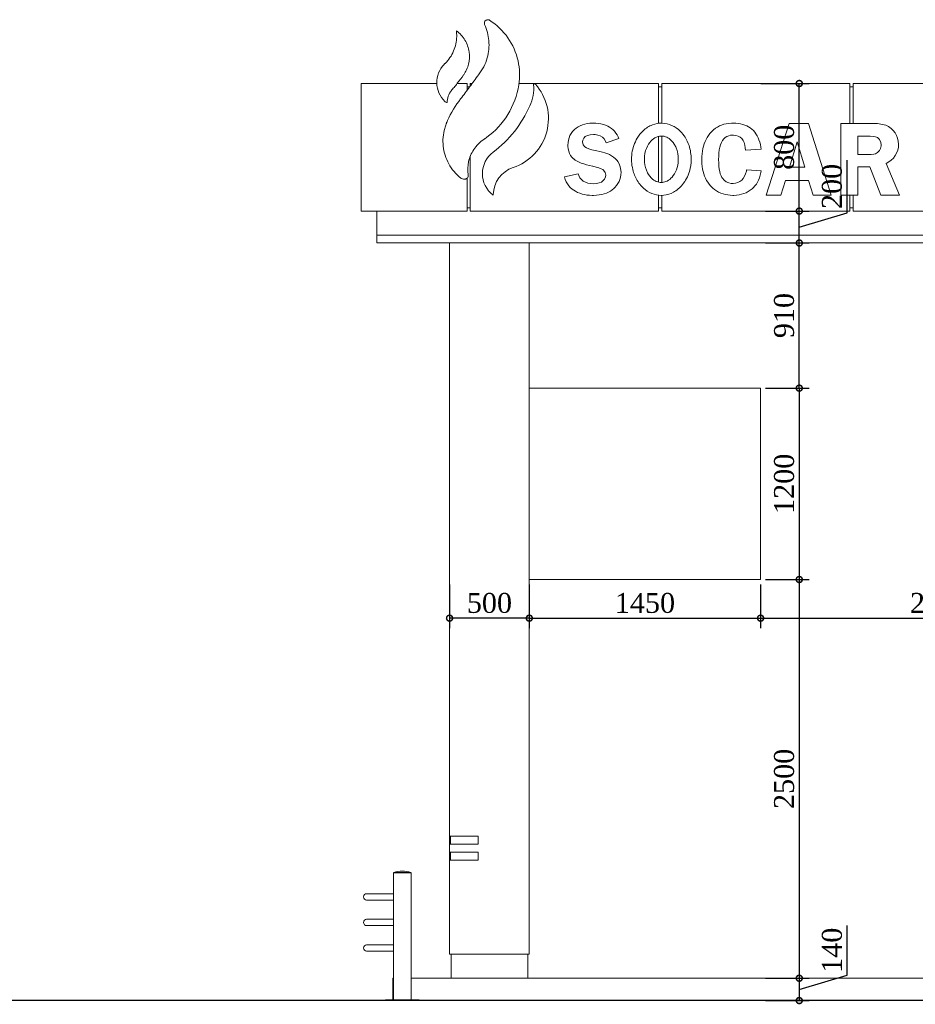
# Model space of a CAD drawing. Header units: millimetres. Extents: x -380439 to -318166, y -60353 to -34389.
# Tile 10 of 19: x -329305 to -323690, y -58609 to -52436. Entities that reach past the tile are written whole.
import ezdxf

# ---------------------------------------------------------------- set-up
doc = ezdxf.new("R2010")
doc.units = ezdxf.units.MM
doc.styles.get("Standard").update_dxf_attribs({"font": 'times.ttf'})
doc.dimstyles.new('ISO-25', dxfattribs={"dimscale": 100, "dimtxt": 2.5, "dimasz": 2.5, "dimexe": 1.25, "dimexo": 0.625, "dimtad": 1, "dimdec": 0, "dimtxsty": 'Standard', "dimcen": 2.5, "dimadec": 0, "dimazin": 0, "dimtfac": 1, "dimtdec": 0, "dimtmove": 0, "dimatfit": 3, "dimfxl": 1, "dimarcsym": 0})

# ---------------------------------------------------------------- blocks, each defined once
blk = doc.blocks.new('A$C770D4792')
at = {"color": 0, "linetype": 'Continuous', "lineweight": 0, "extrusion": (0, 1, 0)}
for p, q in [((23211.7, 5799), (23686.8, 5799)), ((23211.7, 5799), (23211.7, 4999)), ((23814.3, 5799), (23876.7, 5799)), ((23876.7, 5756.7), (23876.7, 5799)), ((23876.7, 5779), (23893.3, 5779)), ((23896.7, 5799), (23908.1, 5799)), ((23896.7, 5799), (23896.7, 5783.6)), ((24201.8, 5799), (25076.7, 5799)), ((25076.7, 5549.2), (25076.7, 5799)), ((25076.7, 5779), (25096.7, 5779)), ((25096.7, 5799), (26276.7, 5799)), ((25096.7, 5799), (25096.7, 5550.3)), ((26276.7, 5549), (26276.7, 5799)), ((26276.7, 5779), (26296.7, 5779)), ((26296.7, 5799), (27201.9, 5799)), ((26296.7, 5799), (26296.7, 5549)), ((24537.8, 5497.1), (24529, 5485)), ((24548.6, 5508.8), (24537.8, 5497.1)), ((24550.4, 5510.5), (24548.6, 5508.8)), ((24561.3, 5519.8), (24550.4, 5510.5)), ((24573, 5527.7), (24561.3, 5519.8)), ((24585.7, 5534.5), (24573, 5527.7)), ((24599.2, 5540.1), (24585.7, 5534.5)), ((24613.8, 5544.4), (24599.2, 5540.1)), ((24629.4, 5547.5), (24613.8, 5544.4)), ((24645.8, 5549.6), (24629.4, 5547.5)), ((24663.4, 5550.3), (24645.8, 5549.6)), ((24665.2, 5550.3), (24663.4, 5550.3)), ((24683.1, 5549.7), (24665.2, 5550.3)), ((24700.1, 5548.2), (24683.1, 5549.7)), ((24716, 5545.7), (24700.1, 5548.2)), ((24731, 5542), (24716, 5545.7)), ((24744.9, 5537.5), (24731, 5542)), ((24757.9, 5531.8), (24744.9, 5537.5)), ((24770.1, 5525.1), (24757.9, 5531.8)), ((24781.3, 5517.5), (24770.1, 5525.1)), ((24791.5, 5508.9), (24781.3, 5517.5)), ((24800.9, 5499.3), (24791.5, 5508.9)), ((24809.2, 5488.6), (24800.9, 5499.3)), ((25411, 5498.7), (25400.8, 5487.4)), ((25422, 5508.9), (25411, 5498.7)), ((25433.6, 5518), (25422, 5508.9)), ((25445.8, 5525.9), (25433.6, 5518)), ((25458.7, 5532.7), (25445.8, 5525.9)), ((25472.3, 5538.4), (25458.7, 5532.7)), ((25486.5, 5543), (25472.3, 5538.4)), ((25501.5, 5546.4), (25486.5, 5543)), ((25517.3, 5548.9), (25501.5, 5546.4)), ((25533.8, 5550.2), (25517.3, 5548.9)), ((25544.1, 5550.3), (25533.8, 5550.2)), ((25560.5, 5549.9), (25544.1, 5550.3)), ((25576, 5548.5), (25560.5, 5549.9)), ((25590.6, 5546.1), (25576, 5548.5)), ((25604.6, 5542.8), (25590.6, 5546.1)), ((25617.6, 5538.6), (25604.6, 5542.8)), ((25630, 5533.5), (25617.6, 5538.6)), ((25641.4, 5527.5), (25630, 5533.5)), ((25652.2, 5520.5), (25641.4, 5527.5)), ((25662.2, 5512.6), (25652.2, 5520.5)), ((25671.3, 5503.9), (25662.2, 5512.6)), ((25679.9, 5494.2), (25671.3, 5503.9)), ((25896, 5549), (25751.7, 5099)), ((26018, 5549), (25896, 5549)), ((26158.7, 5099), (26018, 5549)), ((26417.4, 5549), (26219.6, 5549)), ((26219.6, 5549), (26219.6, 5099)), ((24512, 5444.2), (24509.5, 5429.2)), ((24516.1, 5458.5), (24512, 5444.2)), ((24521.7, 5472.1), (24516.1, 5458.5)), ((24529, 5485), (24521.7, 5472.1)), ((24600.9, 5432.7), (24602.2, 5444.5)), ((24604.4, 5415.4), (24600.9, 5432.7)), ((24602.2, 5444.5), (24607.7, 5457.2)), ((24607.7, 5457.2), (24617.6, 5467.1)), ((24617.6, 5467.1), (24631.4, 5474)), ((24631.4, 5474), (24648.5, 5477.9)), ((24648.5, 5477.9), (24669.2, 5479.2)), ((24669.2, 5479.2), (24680.4, 5478.6)), ((24680.4, 5478.6), (24696.8, 5475.8)), ((24696.8, 5475.8), (24711.7, 5470.3)), ((24711.7, 5470.3), (24724.6, 5462)), ((24724.6, 5462), (24735.4, 5451.2)), ((24735.4, 5451.2), (24744.2, 5437.8)), ((24744.2, 5437.8), (24748.8, 5427.2)), ((24748.8, 5427.2), (24827.8, 5453.6)), ((24816.8, 5476.8), (24809.2, 5488.6)), ((24823.4, 5464.1), (24816.8, 5476.8)), ((24827.8, 5453.6), (24823.4, 5464.1)), ((25076.7, 5180.2), (25076.7, 5467.5)), ((25096.7, 5469.8), (25096.7, 5178.2)), ((25368.6, 5434.6), (25363.2, 5420.6)), ((25374.8, 5448), (25368.6, 5434.6)), ((25382, 5460.7), (25374.8, 5448)), ((25389.9, 5473.1), (25382, 5460.7)), ((25398.7, 5484.8), (25389.9, 5473.1)), ((25400.8, 5487.4), (25398.7, 5484.8)), ((25471.5, 5428.8), (25478.2, 5441)), ((25478.2, 5441), (25486.1, 5451.5)), ((25486.1, 5451.5), (25495.2, 5460.1)), ((25495.2, 5460.1), (25505.4, 5466.9)), ((25505.4, 5466.9), (25516.7, 5471.7)), ((25516.7, 5471.7), (25529, 5474.6)), ((25529, 5474.6), (25542.1, 5475.5)), ((25542.1, 5475.5), (25547.6, 5475.4)), ((25547.6, 5475.4), (25562.4, 5473.4)), ((25562.4, 5473.4), (25576, 5469.1)), ((25576, 5469.1), (25588, 5462.4)), ((25588, 5462.4), (25598.1, 5453.2)), ((25598.1, 5453.2), (25606.4, 5441.7)), ((25606.4, 5441.7), (25612.9, 5428.1)), ((25687.6, 5483.5), (25679.9, 5494.2)), ((25694.6, 5471.9), (25687.6, 5483.5)), ((25700.9, 5459.2), (25694.6, 5471.9)), ((25706.4, 5445.6), (25700.9, 5459.2)), ((25711.3, 5431.1), (25706.4, 5445.6)), ((25897.7, 5274.8), (25945.9, 5432.7)), ((25945.9, 5432.7), (25993, 5274.8)), ((26325.7, 5468.9), (26404.6, 5468.9)), ((26325.7, 5354.2), (26325.7, 5468.9)), ((26404.6, 5468.9), (26426.4, 5467.5)), ((26426.4, 5467.5), (26437.5, 5465.6)), ((26437.5, 5465.6), (26449.8, 5459.4)), ((26449.8, 5459.4), (26461.9, 5447.2)), ((26461.9, 5447.2), (26464.3, 5443.8)), ((26464.3, 5443.8), (26470.8, 5429.4)), ((24509.5, 5429.2), (24508.7, 5413.4)), ((24508.7, 5413.4), (24508.9, 5406.9)), ((24508.9, 5406.9), (24510.4, 5389.9)), ((24510.4, 5389.9), (24513.6, 5374.7)), ((24513.6, 5374.7), (24518.6, 5361)), ((24614.1, 5401.4), (24604.4, 5415.4)), ((24624.5, 5394.6), (24614.1, 5401.4)), ((24639, 5388.6), (24624.5, 5394.6)), ((24657.8, 5383.3), (24639, 5388.6)), ((24670, 5380.6), (24657.8, 5383.3)), ((24690.5, 5376.3), (24670, 5380.6)), ((24708.9, 5372.1), (24690.5, 5376.3)), ((24725.7, 5367.8), (24708.9, 5372.1)), ((25351.9, 5375), (25349.9, 5358.7)), ((25354.9, 5390.9), (25351.9, 5375)), ((25358.6, 5406), (25354.9, 5390.9)), ((25363.2, 5420.6), (25358.6, 5406)), ((25455.6, 5363.1), (25457.9, 5382.2)), ((25457.9, 5382.2), (25461.4, 5399.4)), ((25461.4, 5399.4), (25466, 5414.9)), ((25466, 5414.9), (25471.5, 5428.8)), ((25612.9, 5428.1), (25617.7, 5412.4)), ((25617.7, 5412.4), (25620.6, 5394.6)), ((25620.6, 5394.6), (25621.6, 5380.6)), ((25621.6, 5380.6), (25720.3, 5386.8)), ((25715.3, 5415.5), (25711.3, 5431.1)), ((25718.5, 5398.9), (25715.3, 5415.5)), ((25720.3, 5386.8), (25718.5, 5398.9)), ((26461.3, 5377.9), (26449.5, 5365.7)), ((26461.9, 5378.6), (26461.3, 5377.9)), ((26469.4, 5392.4), (26461.9, 5378.6)), ((26472.8, 5408), (26469.4, 5392.4)), ((26470.8, 5429.4), (26473.1, 5413.5)), ((26473.1, 5413.5), (26472.8, 5408)), ((23896.7, 5343.1), (23896.7, 4999)), ((24518.6, 5361), (24525.2, 5348.5)), ((24525.2, 5348.5), (24533.5, 5337.6)), ((24533.5, 5337.6), (24543.5, 5327.7)), ((24543.5, 5327.7), (24545.4, 5326.1)), ((24545.4, 5326.1), (24555, 5319.1)), ((24555, 5319.1), (24566.1, 5312.5)), ((24566.1, 5312.5), (24578.6, 5306.3)), ((24740.6, 5363.4), (24725.7, 5367.8)), ((24753.7, 5359.2), (24740.6, 5363.4)), ((24765.1, 5354.9), (24753.7, 5359.2)), ((24769.3, 5353), (24765.1, 5354.9)), ((24782.6, 5346.1), (24769.3, 5353)), ((24794.8, 5337.5), (24782.6, 5346.1)), ((24806.2, 5327.3), (24794.8, 5337.5)), ((24816.6, 5315.3), (24806.2, 5327.3)), ((24821, 5309.2), (24816.6, 5315.3)), ((25348.6, 5341.8), (25348.2, 5324.2)), ((25348.2, 5324.2), (25348.3, 5314)), ((25348.3, 5314), (25349.2, 5296.2)), ((25349.9, 5358.7), (25348.6, 5341.8)), ((25453.8, 5323.2), (25454.2, 5342.5)), ((25454.2, 5301.1), (25453.8, 5323.2)), ((25454.2, 5342.5), (25455.6, 5363.1)), ((26390.3, 5354.2), (26325.7, 5354.2)), ((26410.3, 5354.7), (26390.3, 5354.2)), ((26426.1, 5356.4), (26410.3, 5354.7)), ((26436.5, 5358.8), (26426.1, 5356.4)), ((26449.5, 5365.7), (26436.5, 5358.8)), ((24578.6, 5306.3), (24592.5, 5300.3)), ((24592.5, 5300.3), (24608, 5294.8)), ((24608, 5294.8), (24624.9, 5289.6)), ((24624.9, 5289.6), (24643.3, 5284.7)), ((24643.3, 5284.7), (24663.3, 5280.3)), ((24663.3, 5280.3), (24665, 5279.8)), ((24665, 5279.8), (24685.7, 5275)), ((24685.7, 5275), (24703, 5270.1)), ((24703, 5270.1), (24716.9, 5264.7)), ((24716.9, 5264.7), (24727.4, 5259.1)), ((24727.4, 5259.1), (24732.5, 5255)), ((24732.5, 5255), (24742.7, 5241.3)), ((24829.1, 5295.9), (24821, 5309.2)), ((24835.2, 5282.1), (24829.1, 5295.9)), ((24839.2, 5267.8), (24835.2, 5282.1)), ((24841.4, 5252.5), (24839.2, 5267.8)), ((24841.9, 5242.1), (24841.4, 5252.5)), ((25349.2, 5296.2), (25350.8, 5279)), ((25350.8, 5279), (25353.3, 5262.7)), ((25353.3, 5262.7), (25356.7, 5247)), ((25455.5, 5281), (25454.2, 5301.1)), ((25457.5, 5262.7), (25455.5, 5281)), ((25460.6, 5246.4), (25457.5, 5262.7)), ((25627.8, 5250.3), (25622.8, 5232.6)), ((25629.1, 5257.2), (25627.8, 5250.3)), ((25720.2, 5251.6), (25629.1, 5257.2)), ((25718.4, 5240.2), (25720.2, 5251.6)), ((25993, 5274.8), (25897.7, 5274.8)), ((26325.7, 5277.3), (26401.3, 5277.3)), ((26325.7, 5099), (26325.7, 5277.3)), ((26401.3, 5277.3), (26470.4, 5099)), ((26586.7, 5099), (26503.8, 5298.1)), ((23876.7, 4999), (23876.7, 5206)), ((24573.5, 5232.5), (24486.7, 5212.8)), ((24486.7, 5212.8), (24491.6, 5197.8)), ((24491.6, 5197.8), (24497.8, 5183.4)), ((24577.1, 5222.1), (24573.5, 5232.5)), ((24584.4, 5208.5), (24577.1, 5222.1)), ((24593.7, 5196.8), (24584.4, 5208.5)), ((24605.1, 5187.3), (24593.7, 5196.8)), ((24618.2, 5179.9), (24605.1, 5187.3)), ((24726.3, 5186), (24719.2, 5181.2)), ((24738.8, 5199.3), (24726.3, 5186)), ((24745.2, 5214.8), (24738.8, 5199.3)), ((24742.7, 5241.3), (24746.1, 5223.9)), ((24746.1, 5223.9), (24745.2, 5214.8)), ((24829.1, 5184.2), (24834.7, 5197.8)), ((24834.7, 5197.8), (24838.7, 5212)), ((24838.7, 5212), (24841.1, 5226.8)), ((24841.1, 5226.8), (24841.9, 5242.1)), ((25356.7, 5247), (25360.8, 5232.2)), ((25360.8, 5232.2), (25365.8, 5217.9)), ((25365.8, 5217.9), (25371.5, 5204.5)), ((25371.5, 5204.5), (25378.1, 5191.6)), ((25378.1, 5191.6), (25385.4, 5179.6)), ((25464.2, 5232), (25460.6, 5246.4)), ((25469, 5219.5), (25464.2, 5232)), ((25474.6, 5208.9), (25469, 5219.5)), ((25477.4, 5204.9), (25474.6, 5208.9)), ((25488.6, 5192.6), (25477.4, 5204.9)), ((25501.7, 5183.1), (25488.6, 5192.6)), ((25598.5, 5192.4), (25587.2, 5183.6)), ((25608.1, 5203.6), (25598.5, 5192.4)), ((25616.2, 5217), (25608.1, 5203.6)), ((25622.8, 5232.6), (25616.2, 5217)), ((25697.7, 5180.5), (25704.3, 5193.8)), ((25704.3, 5193.8), (25710, 5208.3)), ((25710, 5208.3), (25714.7, 5223.7)), ((25714.7, 5223.7), (25718.4, 5240.2)), ((25844, 5099), (25872.3, 5191.7)), ((25872.3, 5191.7), (26017.7, 5191.7)), ((26017.7, 5191.7), (26045.4, 5099)), ((24497.8, 5183.4), (24505.3, 5170.3)), ((24505.3, 5170.3), (24513.9, 5158.1)), ((24513.9, 5158.1), (24523.6, 5147.1)), ((24523.6, 5147.1), (24534.5, 5137.4)), ((24534.5, 5137.4), (24555.9, 5122.9)), ((24633.3, 5174.6), (24618.2, 5179.9)), ((24649.9, 5171.5), (24633.3, 5174.6)), ((24668.2, 5170.5), (24649.9, 5171.5)), ((24668.7, 5170.5), (24668.2, 5170.5)), ((24688.2, 5171.6), (24668.7, 5170.5)), ((24705.1, 5175.2), (24688.2, 5171.6)), ((24719.2, 5181.2), (24705.1, 5175.2)), ((24763.7, 5117.8), (24775.7, 5124.5)), ((24775.7, 5124.5), (24786.8, 5132.1)), ((24786.8, 5132.1), (24796.9, 5140.8)), ((24796.9, 5140.8), (24802.8, 5146.6)), ((24802.8, 5146.6), (24813.3, 5158.7)), ((24813.3, 5158.7), (24822, 5171.3)), ((24822, 5171.3), (24829.1, 5184.2)), ((25385.4, 5179.6), (25393.7, 5168.2)), ((25393.7, 5168.2), (25402.7, 5157.5)), ((25402.7, 5157.5), (25405.8, 5154)), ((25405.8, 5154), (25416.9, 5143.4)), ((25416.9, 5143.4), (25428.4, 5133.7)), ((25428.4, 5133.7), (25440.7, 5125.4)), ((25440.7, 5125.4), (25453.5, 5118.1)), ((25516.7, 5176.5), (25501.7, 5183.1)), ((25533.2, 5173), (25516.7, 5176.5)), ((25545, 5172.4), (25533.2, 5173)), ((25560.3, 5173.6), (25545, 5172.4)), ((25574.4, 5177.5), (25560.3, 5173.6)), ((25587.2, 5183.6), (25574.4, 5177.5)), ((25638.5, 5121.3), (25651.1, 5129.4)), ((25651.1, 5129.4), (25663.1, 5138.7)), ((25663.1, 5138.7), (25671.7, 5146.3)), ((25671.7, 5146.3), (25681.3, 5156.7)), ((25681.3, 5156.7), (25690, 5168.2)), ((25690, 5168.2), (25697.7, 5180.5)), ((24040.9, 5099.9), (24041, 5102.5)), ((24555.9, 5122.9), (24568.9, 5116.3)), ((24568.9, 5116.3), (24582.6, 5110.7)), ((24582.6, 5110.7), (24597, 5106)), ((24597, 5106), (24612.1, 5102.4)), ((24612.1, 5102.4), (24627.9, 5099.8)), ((24627.9, 5099.8), (24644.4, 5098.2)), ((24644.4, 5098.2), (24661.7, 5097.7)), ((24661.7, 5097.7), (24669.6, 5097.8)), ((24669.6, 5097.8), (24687.9, 5098.8)), ((24687.9, 5098.8), (24705.2, 5100.6)), ((24705.2, 5100.6), (24721.4, 5103.5)), ((24721.4, 5103.5), (24736.5, 5107.2)), ((24736.5, 5107.2), (24750.5, 5112.1)), ((24750.5, 5112.1), (24763.7, 5117.8)), ((25076.7, 4999), (25076.7, 5098.6)), ((25096.7, 5097.7), (25096.7, 4999)), ((25453.5, 5118.1), (25466.9, 5111.9)), ((25466.9, 5111.9), (25481, 5106.8)), ((25481, 5106.8), (25495.6, 5102.8)), ((25495.6, 5102.8), (25510.9, 5100)), ((25510.9, 5100), (25526.8, 5098.2)), ((25526.8, 5098.2), (25543.5, 5097.7)), ((25543.5, 5097.7), (25549.5, 5097.8)), ((25549.5, 5097.8), (25566.1, 5098.8)), ((25566.1, 5098.8), (25581.8, 5101)), ((25581.8, 5101), (25597, 5104.3)), ((25597, 5104.3), (25611.4, 5108.8)), ((25611.4, 5108.8), (25625.3, 5114.5)), ((25625.3, 5114.5), (25638.5, 5121.3)), ((25751.7, 5099), (25844, 5099)), ((26045.4, 5099), (26158.7, 5099)), ((26219.6, 5099), (26325.7, 5099)), ((26276.7, 4999), (26276.7, 5099)), ((26296.7, 5099), (26296.7, 4999)), ((26470.4, 5099), (26586.7, 5099)), ((23896.7, 5019), (23876.7, 5019)), ((25096.7, 5019), (25076.7, 5019)), ((26296.7, 5019), (26276.7, 5019)), ((23876.7, 4999), (23211.7, 4999)), ((23311.7, 4849), (23311.7, 4999)), ((25076.7, 4999), (23896.7, 4999)), ((26276.7, 4999), (25096.7, 4999)), ((27476.7, 4999), (26296.7, 4999)), ((23311.7, 4849), (30461.7, 4849)), ((23311.7, 4849), (23311.7, 4799)), ((23311.7, 4849), (30461.7, 4849)), ((30461.7, 4799), (23311.7, 4799)), ((23766.7, 4799), (23766.7, 1079)), ((24266.7, 339), (24266.7, 4799)), ((24266.7, 3889), (25716.7, 3889)), ((25716.7, 3889), (25716.7, 2689)), ((25716.7, 2689), (24266.7, 2689)), ((23766.7, 1079), (23946.7, 1079)), ((23766.7, 1029), (23766.7, 1079)), ((23771.7, 1079), (23771.7, 1029)), ((23946.7, 1029), (23946.7, 1079)), ((23946.7, 1029), (23766.7, 1029)), ((23766.7, 1029), (23766.7, 979)), ((23766.7, 979), (23946.7, 979)), ((23766.7, 929), (23766.7, 979)), ((23946.7, 929), (23766.7, 929)), ((23766.7, 929), (23766.7, 339)), ((23771.7, 979), (23771.7, 929)), ((23946.7, 979), (23946.7, 929)), ((23525.8, 852), (23415.8, 852)), ((23415.8, 851), (23415.8, 852)), ((23525.8, 851), (23415.8, 851)), ((23509.7, 849), (23415.8, 849)), ((23415.8, 54), (23415.8, 849)), ((23418.8, 849), (23418.8, 851)), ((23525.8, 849), (23509.7, 849)), ((23522.8, 849), (23522.8, 851)), ((23525.8, 851), (23525.8, 852)), ((23525.8, 54), (23525.8, 849)), ((23415.8, 719), (23246.7, 719)), ((23246.7, 679), (23415.8, 679)), ((23415.8, 559), (23246.7, 559)), ((23246.7, 519), (23415.8, 519)), ((23415.8, 399), (23246.7, 399)), ((23246.7, 359), (23415.8, 359)), ((23766.7, 339), (24266.7, 339)), ((23776.7, 189), (23776.7, 339)), ((24256.7, 189), (24256.7, 339)), ((23415.8, 189), (23411.7, 189)), ((23411.7, 54), (23411.7, 189)), ((23911.7, 189), (23525.8, 189)), ((23911.7, 189), (29771.7, 189)), ((23365.8, 54), (23575.8, 54)), ((23365.8, 54), (23365.8, 49)), ((23575.8, 54), (23575.8, 49))]:
    blk.add_line(p, q, dxfattribs=at)
at = {"lineweight": 30}
blk.add_lwpolyline([(31061.7, 49), (11711.7, 49)], dxfattribs=at)
at = {"color": 0, "linetype": 'Continuous', "lineweight": 0}
for centre, radius, start, end in [((24062.5, 5579.6), 324.2, 288.33964, 41.86379), ((24299.6, 5792.2), 5.75, 41.86379, 184.10112), ((26417.4, 5228), 320.9, 74.70997, 90), ((26451, 5417.5), 130.6, 293.85531, 66.95979), ((24141.5, 5233.9), 169, 127.06038, 232.87585), ((24040, 5099.8), 0.821, 232.87585, 4.11525)]:
    blk.add_arc(centre, radius, start, end, dxfattribs=at)
at = {"color": 0, "linetype": 'Continuous', "lineweight": 0, "extrusion": (0, 0, -1)}
for centre, radius, start, end in [((-24017, 5771.9), 277.6, 175.89888, 204.12684), ((-23591.2, 5962.6), 744.1, 204.12684, 232.93962), ((-24221.2, 5100.8), 180.3, 0.55479, 71.66036), ((-23470.8, 675.3), 185, 72.70466, 107.29534), ((-23246.7, 699), 20, 270, 90), ((-23246.7, 539), 20, 270, 90), ((-23246.7, 379), 20, 270, 90)]:
    blk.add_arc(centre, radius, start, end, dxfattribs=at)
at = {"color": 0, "linetype": 'Continuous', "lineweight": 0}
for points, knots in [([(24017.3, 6195.8), (24015.6, 6196.9), (24013.7, 6197.7), (24009.6, 6198.8), (24007.4, 6199.1), (24002.4, 6198.9), (23999.6, 6198.2), (23994.5, 6195.8), (23992.2, 6194.1), (23988.5, 6190.1), (23987, 6187.7), (23985, 6182.6), (23984.6, 6179.8), (23984.7, 6174.1), (23985.4, 6171.3), (23986.5, 6168.7)], [-54.744503, -54.744503, -54.744503, -54.744503, -48.562111, -48.562111, -42.05044, -42.05044, -33.492871, -33.492871, -25.11128, -25.11128, -16.96365, -16.96365, -8.501115, -8.501115, 0, 0, 0, 0]), ([(24200.7, 5791.1), (24208.4, 5841), (24206.8, 5891.9), (24184.4, 5993), (24162.9, 6042.1), (24101.7, 6129.6), (24062.6, 6167), (24017.3, 6195.8)], [-471.683907, -471.683907, -471.683907, -471.683907, -320.159213, -320.159213, -160.929472, -160.929472, 0, 0, 0, 0]), ([(23751.4, 5679), (23751.2, 5692.7), (23753.4, 5706.4), (23762.5, 5732.3), (23769.3, 5744.4), (23779.1, 5756.3), (23779.4, 5756.6), (23782.9, 5760.7), (23783.8, 5761.8), (23788.1, 5766.8), (23791.4, 5770.8), (23801.6, 5783.2), (23808.5, 5791.6), (23828.7, 5817.3), (23841.7, 5834.7), (23854.7, 5853), (23854.9, 5853.2), (23869.4, 5873.9), (23879.7, 5896.5), (23891.7, 5945.4), (23893, 5971.2), (23885.6, 6022.9), (23876.6, 6048.2), (23849.3, 6093.6), (23831.4, 6113.3), (23810.2, 6128.9), (23810.2, 6128.9), (23810.2, 6128.9), (23810.2, 6128.9), (23810.2, 6128.9), (23810.2, 6128.9), (23810.2, 6128.9), (23810.2, 6128.9), (23810.2, 6128.9), (23810.2, 6128.9), (23810.1, 6128.9), (23810.1, 6129), (23810, 6129), (23809.9, 6129), (23809.8, 6129), (23809.7, 6129), (23809.6, 6128.9), (23809.6, 6128.9), (23809.5, 6128.8), (23809.5, 6128.7), (23809.5, 6128.6), (23809.5, 6128.6), (23810, 6124.4), (23810.4, 6120.5), (23811.3, 6108.9), (23811.6, 6101.2), (23810.9, 6062.3), (23804.3, 6031.6), (23779.6, 5973.7), (23761.4, 5947.2), (23737.1, 5923.7), (23736.8, 5923.4), (23734.3, 5920.9), (23733.3, 5919.9), (23717.6, 5903.5), (23706.1, 5885.4), (23690.2, 5845.3), (23686.3, 5823.5), (23687.2, 5780.4), (23691.7, 5759.5), (23708.7, 5719.9), (23721.2, 5701.8), (23736.9, 5686.6)], [-8016.868336, -8016.868336, -8016.868336, -8016.868336, -6974.133624, -6974.133624, -5929.559772, -5929.559772, -5804.489011, -5804.489011, -5756.727762, -5756.727762, -5589.068498, -5589.068498, -5235.920841, -5235.920841, -4529.300506, -4529.300506, -4508.430645, -4508.430645, -3552.798289, -3552.798289, -2561.649422, -2561.649422, -1530.784561, -1530.784561, -511.331069, -511.331069, -511.331065, -511.331065, -511.331059, -511.331059, -511.331041, -511.331041, -511.331002, -511.331002, -511.326339, -511.326339, -510.746022, -510.746022, -510.143517, -510.143517, -509.534846, -509.534846, -508.954671, -508.954671, -508.352326, -508.352326, -507.227335, -507.227335, -494.831263, -494.831263, -470.117036, -470.117036, -370.728115, -370.728115, -269.051614, -269.051614, -262.945155, -262.945155, -258.602221, -258.602221, -194.832952, -194.832952, -129.120568, -129.120568, -65.485114, -65.485114, 0, 0, 0, 0]), ([(23986.5, 6168.7), (24001.1, 6136.8), (24010.1, 6102.6), (24016, 6031.3), (24012.5, 5994.8), (23991.7, 5921.1), (23973.2, 5885), (23948.2, 5853.5)], [-335.122731, -335.122731, -335.122731, -335.122731, -229.786144, -229.786144, -120.602151, -120.602151, 0, 0, 0, 0]), ([(23948.2, 5853.5), (23929.7, 5828.2), (23911.1, 5803), (23873.8, 5752.7), (23855.1, 5727.7), (23836.2, 5702.7)], [-187.810745, -187.810745, -187.810745, -187.810745, -93.905372, -93.905372, 0, 0, 0, 0]), ([(23882.9, 5227.7), (23879.2, 5254.4), (23880.2, 5281.6), (23891.9, 5335.2), (23902.9, 5361.2), (23934.8, 5409.8), (23956.2, 5431.5), (23982.1, 5448.9), (23983.4, 5449.7), (23987.1, 5452.3), (23988.8, 5453.4), (23993.8, 5457), (23997.2, 5459.3), (24053, 5500.4), (24097.6, 5548.8), (24166.8, 5661.4), (24190.3, 5724.9), (24200.7, 5791.1)], [-1035.208386, -1035.208386, -1035.208386, -1035.208386, -841.120164, -841.120164, -639.691036, -639.691036, -422.447419, -422.447419, -415.068122, -415.068122, -408.91628, -408.91628, -396.625907, -396.625907, -201.048341, -201.048341, 0, 0, 0, 0]), ([(23836.2, 5702.7), (23802.7, 5661.3), (23775, 5615.4), (23749.6, 5556.7), (23746.5, 5548.8), (23741.7, 5536.4), (23738.7, 5527.1), (23726, 5481.5), (23722.9, 5443.6), (23731.2, 5367.4), (23743.1, 5329.7), (23780.8, 5261), (23806.4, 5230.7), (23837.1, 5206.2), (23837.3, 5206), (23837.9, 5205.6), (23838.3, 5205.3), (23839.6, 5204.4), (23840.4, 5203.8), (23844.9, 5201.2), (23848.9, 5199.9), (23857.2, 5198.7), (23861.5, 5199), (23866.9, 5200.4), (23869, 5201), (23872.2, 5202.6), (23873.4, 5203.3), (23876.9, 5205.9), (23878.8, 5208.1), (23881.9, 5213.1), (23882.9, 5215.9), (23883.8, 5221.8), (23883.7, 5224.8), (23882.9, 5227.7)], [-3612.029582, -3612.029582, -3612.029582, -3612.029582, -3187.564884, -3187.564884, -3102.18954, -3102.18954, -2868.30288, -2868.30288, -1965.730116, -1965.730116, -1028.305041, -1028.305041, -86.179929, -86.179929, -85.389041, -85.389041, -82.877839, -82.877839, -77.874731, -77.874731, -57.841162, -57.841162, -37.224522, -37.224522, -30.880752, -30.880752, -26.591028, -26.591028, -17.942381, -17.942381, -8.953142, -8.953142, 0, 0, 0, 0]), ([(23736.9, 5686.6), (23738.9, 5684.7), (23741.2, 5683), (23746, 5680.5), (23748.6, 5679.5), (23751.4, 5679)], [-16.557237, -16.557237, -16.557237, -16.557237, -8.278618, -8.278618, 0, 0, 0, 0]), ([(25096.3, 5550.3), (25076.8, 5550.5), (25057.6, 5546.9), (25017.3, 5531.7), (24997.3, 5518.7), (24965.5, 5488.7), (24953.2, 5473), (24925.9, 5427.3), (24915.1, 5394.9), (24905.4, 5327.5), (24907.2, 5292.3), (24921.2, 5234.8), (24930.6, 5211.4), (24956.5, 5168.6), (24973, 5149.2), (25009.8, 5120.5), (25028.8, 5110.4), (25068.8, 5098.4), (25089, 5096.4), (25130.5, 5100.5), (25151, 5107), (25191, 5128.5), (25210.6, 5144.7), (25246.3, 5188.6), (25261.1, 5216.7), (25277.7, 5272.7), (25281.4, 5298.4), (25281.4, 5323.8), (25281.5, 5352.8), (25277, 5381.9), (25261.5, 5428.4), (25253.1, 5445.9), (25234.7, 5475.2), (25224.8, 5487.6), (25198, 5514.5), (25179.6, 5527.5), (25140.5, 5544.8), (25120.7, 5549.5), (25099.1, 5550.3), (25097.7, 5550.3), (25096.3, 5550.3)], [-1222.02098, -1222.02098, -1222.02098, -1222.02098, -1149.677971, -1149.677971, -1061.368227, -1061.368227, -986.978924, -986.978924, -861.595772, -861.595772, -731.125816, -731.125816, -635.687845, -635.687845, -538.166235, -538.166235, -454.413297, -454.413297, -374.051597, -374.051597, -288.004931, -288.004931, -192.001538, -192.001538, -84.459887, -84.459887, 0, 0, 0, 96.465889, 96.465889, 163.167696, 163.167696, 220.257091, 220.257091, 302.219523, 302.219523, 376.819321, 376.819321, 381.987028, 381.987028, 381.987028, 381.987028]), ([(25095.7, 5469.8), (25101, 5469.8), (25106.3, 5469.2), (25122.9, 5465.4), (25133.4, 5460.3), (25155.5, 5444.7), (25166.5, 5432.5), (25175.4, 5418.2), (25179.6, 5411.5), (25183.5, 5404.2), (25190.1, 5388.5), (25192.9, 5380.2), (25199.7, 5353.4), (25201.6, 5334.8), (25200, 5296.4), (25195.9, 5276.6), (25182.2, 5240.5), (25172.7, 5224.6), (25152.4, 5201.9), (25142, 5193.3), (25121, 5182.5), (25111.2, 5179.5), (25091, 5177.5), (25081.1, 5178.6), (25059.9, 5185.2), (25049.2, 5191.4), (25027.5, 5209.5), (25016.5, 5223.3), (24997.4, 5259.7), (24990.9, 5282.7), (24986.7, 5330.8), (24989.2, 5355.2), (25002.1, 5397.8), (25011.1, 5415.2), (25030.6, 5440.3), (25041, 5450.2), (25062.1, 5463), (25072, 5466.9), (25086.8, 5469.5), (25091.3, 5469.9), (25095.7, 5469.8)], [-116.207121, -116.207121, -116.207121, -116.207121, -97.087255, -97.087255, -55.789282, -55.789282, 0, 0, 0, 26.362457, 26.362457, 52.157186, 52.157186, 104.362435, 104.362435, 162.362877, 162.362877, 220.278939, 220.278939, 265.194695, 265.194695, 301.049094, 301.049094, 336.609343, 336.609343, 380.027837, 380.027837, 436.820756, 436.820756, 504.972314, 504.972314, 573.306695, 573.306695, 633.281611, 633.281611, 681.036336, 681.036336, 717.909728, 717.909728, 733.679066, 733.679066, 733.679066, 733.679066])]:
    blk.add_open_spline(points, degree=3, knots=knots, dxfattribs=at)
blk = doc.blocks.new('_DotSmall')
at = {"color": 0, "linetype": 'ByBlock', "lineweight": 5, "const_width": 0.5}
blk.add_lwpolyline([(-0.0625, 0, 1), (0.0625, 0, 1)], format="xyb", close=True, dxfattribs=at)
blk = doc.blocks.new('*D153')
at = {"color": 0, "lineweight": -2, "transparency": 16777216}
for p, q in [((-326110.2, -55976.9), (-326110.2, -56250.6)), ((-324660.2, -55976.9), (-324660.2, -56250.6)), ((-326110.2, -56188.1), (-324660.2, -56188.1))]:
    blk.add_line(p, q, dxfattribs=at)
at = {"layer": 'Defpoints', "color": 0, "lineweight": 5, "transparency": 16777216}
for p in [(-326110.2, -55945.7), (-324660.2, -55945.7), (-324660.2, -56188.1)]:
    blk.add_point(p, dxfattribs=at)
at = {"color": 0, "lineweight": -2, "transparency": 16777216, "xscale": 75, "yscale": 75, "zscale": 75, "rotation": 180}
blk.add_blockref('_DotSmall', (-326110.2, -56188.1), dxfattribs=at)
at = {"color": 0, "lineweight": -2, "transparency": 16777216, "xscale": 75, "yscale": 75, "zscale": 75}
blk.add_blockref('_DotSmall', (-324660.2, -56188.1), dxfattribs=at)
at = {"color": 0, "lineweight": 5, "transparency": 16777216, "insert": (-325385.2, -56093.3), "char_height": 125, "attachment_point": 5}
blk.add_mtext('1450', dxfattribs=at)
blk = doc.blocks.new('*D154')
at = {"color": 0, "lineweight": -2, "transparency": 16777216}
for p, q in [((-324660.2, -55976.9), (-324660.2, -56250.6)), ((-322410.2, -55976.9), (-322410.2, -56250.6)), ((-324660.2, -56188.1), (-322410.2, -56188.1))]:
    blk.add_line(p, q, dxfattribs=at)
at = {"layer": 'Defpoints', "color": 0, "lineweight": 5, "transparency": 16777216}
for p in [(-324660.2, -55945.7), (-322410.2, -55945.7), (-322410.2, -56188.1)]:
    blk.add_point(p, dxfattribs=at)
at = {"color": 0, "lineweight": -2, "transparency": 16777216, "xscale": 75, "yscale": 75, "zscale": 75, "rotation": 180}
blk.add_blockref('_DotSmall', (-324660.2, -56188.1), dxfattribs=at)
at = {"color": 0, "lineweight": -2, "transparency": 16777216, "xscale": 75, "yscale": 75, "zscale": 75}
blk.add_blockref('_DotSmall', (-322410.2, -56188.1), dxfattribs=at)
at = {"color": 0, "lineweight": 5, "transparency": 16777216, "insert": (-323535.2, -56093.3), "char_height": 125, "attachment_point": 5}
blk.add_mtext('2250', dxfattribs=at)
blk = doc.blocks.new('*D157')
at = {"color": 0, "lineweight": -2, "transparency": 16777216}
for p, q in [((-326610.2, -55976.9), (-326610.2, -56250.6)), ((-326110.2, -55976.9), (-326110.2, -56250.6)), ((-326110.2, -56188.1), (-326610.2, -56188.1))]:
    blk.add_line(p, q, dxfattribs=at)
at = {"layer": 'Defpoints', "color": 0, "lineweight": 5, "transparency": 16777216}
for p in [(-326610.2, -55945.7), (-326110.2, -55945.7), (-326610.2, -56188.1)]:
    blk.add_point(p, dxfattribs=at)
at = {"color": 0, "lineweight": -2, "transparency": 16777216, "xscale": 75, "yscale": 75, "zscale": 75, "rotation": 180}
blk.add_blockref('_DotSmall', (-326610.2, -56188.1), dxfattribs=at)
at = {"color": 0, "lineweight": -2, "transparency": 16777216, "xscale": 75, "yscale": 75, "zscale": 75}
blk.add_blockref('_DotSmall', (-326110.2, -56188.1), dxfattribs=at)
at = {"color": 0, "lineweight": 5, "transparency": 16777216, "insert": (-326360.2, -56093.3), "char_height": 125, "attachment_point": 5}
blk.add_mtext('500', dxfattribs=at)
blk = doc.blocks.new('*D158')
at = {"color": 0, "lineweight": -2, "transparency": 16777216}
for p, q in [((-324628.9, -54745.7), (-324355.2, -54745.7)), ((-324417.7, -54745.7), (-324417.7, -55945.7)), ((-324628.9, -55945.7), (-324355.2, -55945.7))]:
    blk.add_line(p, q, dxfattribs=at)
at = {"layer": 'Defpoints', "color": 0, "lineweight": 5, "transparency": 16777216}
for p in [(-324660.2, -54745.7), (-324660.2, -55945.7), (-324417.7, -55945.7)]:
    blk.add_point(p, dxfattribs=at)
at = {"color": 0, "lineweight": -2, "transparency": 16777216, "xscale": 75, "yscale": 75, "zscale": 75}
for p, rotation in [((-324417.7, -54745.7), 90), ((-324417.7, -55945.7), 270)]:
    blk.add_blockref('_DotSmall', p, dxfattribs=dict(at, rotation=rotation))
at = {"color": 0, "lineweight": 5, "transparency": 16777216, "insert": (-324512.5, -55345.7), "char_height": 125, "attachment_point": 5, "rotation": 90}
blk.add_mtext('1200', dxfattribs=at)
blk = doc.blocks.new('*D159')
at = {"color": 0, "lineweight": -2, "transparency": 16777216}
for p, q in [((-324628.9, -55945.7), (-324355.2, -55945.7)), ((-324417.7, -55945.7), (-324417.7, -58445.7)), ((-324628.9, -58445.7), (-324355.2, -58445.7))]:
    blk.add_line(p, q, dxfattribs=at)
at = {"layer": 'Defpoints', "color": 0, "lineweight": 5, "transparency": 16777216}
for p in [(-324660.2, -55945.7), (-324660.2, -58445.7), (-324417.7, -58445.7)]:
    blk.add_point(p, dxfattribs=at)
at = {"color": 0, "lineweight": -2, "transparency": 16777216, "xscale": 75, "yscale": 75, "zscale": 75}
for p, rotation in [((-324417.7, -55945.7), 90), ((-324417.7, -58445.7), 270)]:
    blk.add_blockref('_DotSmall', p, dxfattribs=dict(at, rotation=rotation))
at = {"color": 0, "lineweight": 5, "transparency": 16777216, "insert": (-324512.5, -57195.7), "char_height": 125, "attachment_point": 5, "rotation": 90}
blk.add_mtext('2500', dxfattribs=at)
blk = doc.blocks.new('*D160')
at = {"color": 0, "lineweight": -2, "transparency": 16777216}
for p, q in [((-324117.6, -58425.7), (-324117.6, -58114.5)), ((-324628.9, -58445.7), (-324355.2, -58445.7)), ((-324417.7, -58515.7), (-324117.6, -58425.7)), ((-324417.7, -58445.7), (-324417.7, -58585.7)), ((-324628.9, -58585.7), (-324355.2, -58585.7))]:
    blk.add_line(p, q, dxfattribs=at)
at = {"layer": 'Defpoints', "color": 0, "lineweight": 5, "transparency": 16777216}
for p in [(-324660.2, -58445.7), (-324660.2, -58585.7), (-324417.7, -58585.7)]:
    blk.add_point(p, dxfattribs=at)
at = {"color": 0, "lineweight": -2, "transparency": 16777216, "xscale": 75, "yscale": 75, "zscale": 75}
for p, rotation in [((-324417.7, -58445.7), 90), ((-324417.7, -58585.7), 270)]:
    blk.add_blockref('_DotSmall', p, dxfattribs=dict(at, rotation=rotation))
at = {"color": 0, "lineweight": 5, "transparency": 16777216, "insert": (-324212.4, -58270.1), "char_height": 125, "attachment_point": 5, "rotation": 90}
blk.add_mtext('140', dxfattribs=at)
blk = doc.blocks.new('*D161')
at = {"color": 0, "lineweight": -2, "transparency": 16777216}
for p, q in [((-324628.9, -53835.7), (-324355.2, -53835.7)), ((-324417.7, -54745.7), (-324417.7, -53835.7)), ((-324628.9, -54745.7), (-324355.2, -54745.7))]:
    blk.add_line(p, q, dxfattribs=at)
at = {"layer": 'Defpoints', "color": 0, "lineweight": 5, "transparency": 16777216}
for p in [(-324660.2, -53835.7), (-324417.7, -53835.7), (-324660.2, -54745.7)]:
    blk.add_point(p, dxfattribs=at)
at = {"color": 0, "lineweight": -2, "transparency": 16777216, "xscale": 75, "yscale": 75, "zscale": 75}
for p, rotation in [((-324417.7, -53835.7), 90), ((-324417.7, -54745.7), 270)]:
    blk.add_blockref('_DotSmall', p, dxfattribs=dict(at, rotation=rotation))
at = {"color": 0, "lineweight": 5, "transparency": 16777216, "insert": (-324512.7, -54290.7), "char_height": 125, "attachment_point": 5, "rotation": 90}
blk.add_mtext('910', dxfattribs=at)
blk = doc.blocks.new('*D162')
at = {"color": 0, "lineweight": -2, "transparency": 16777216}
for p, q in [((-324117.6, -53645.7), (-324117.6, -53316.8)), ((-324628.9, -53635.7), (-324355.2, -53635.7)), ((-324417.7, -53835.7), (-324417.7, -53635.7)), ((-324417.7, -53735.7), (-324117.6, -53645.7)), ((-324628.9, -53835.7), (-324355.2, -53835.7))]:
    blk.add_line(p, q, dxfattribs=at)
at = {"layer": 'Defpoints', "color": 0, "lineweight": 5, "transparency": 16777216}
for p in [(-324660.2, -53635.7), (-324417.7, -53635.7), (-324660.2, -53835.7)]:
    blk.add_point(p, dxfattribs=at)
at = {"color": 0, "lineweight": -2, "transparency": 16777216, "xscale": 75, "yscale": 75, "zscale": 75}
for p, rotation in [((-324417.7, -53635.7), 90), ((-324417.7, -53835.7), 270)]:
    blk.add_blockref('_DotSmall', p, dxfattribs=dict(at, rotation=rotation))
at = {"color": 0, "lineweight": 5, "transparency": 16777216, "insert": (-324212.4, -53481.2), "char_height": 125, "attachment_point": 5, "rotation": 90}
blk.add_mtext('200', dxfattribs=at)
blk = doc.blocks.new('*D163')
at = {"color": 0, "lineweight": -2, "transparency": 16777216}
for p, q in [((-324658.9, -52835.7), (-324355.2, -52835.7)), ((-324417.7, -53635.7), (-324417.7, -52835.7)), ((-324628.9, -53635.7), (-324355.2, -53635.7))]:
    blk.add_line(p, q, dxfattribs=at)
at = {"layer": 'Defpoints', "color": 0, "lineweight": 5, "transparency": 16777216}
for p in [(-324690.2, -52835.7), (-324417.7, -52835.7), (-324660.2, -53635.7)]:
    blk.add_point(p, dxfattribs=at)
at = {"color": 0, "lineweight": -2, "transparency": 16777216, "xscale": 75, "yscale": 75, "zscale": 75}
for p, rotation in [((-324417.7, -52835.7), 90), ((-324417.7, -53635.7), 270)]:
    blk.add_blockref('_DotSmall', p, dxfattribs=dict(at, rotation=rotation))
at = {"color": 0, "lineweight": 5, "transparency": 16777216, "insert": (-324512.5, -53235.7), "char_height": 125, "attachment_point": 5, "rotation": 90}
blk.add_mtext('800', dxfattribs=at)

msp = doc.modelspace()

# ---------------------------------------------------------------- block references
msp.add_blockref('A$C770D4792', (-350376.9, -58634.7))

# ---------------------------------------------------------------- dimensions: what is measured, and where the dimension line sits
at = {"color": 5, "lineweight": 5}
for base, p1, p2, picture, middle in [((-324417.7, -52835.7), (-324660.2, -53635.7), (-324690.2, -52835.7), '*D163', (-324512.5, -53235.7)), ((-324417.7, -53635.7), (-324660.2, -53835.7), (-324660.2, -53635.7), '*D162', (-324212.4, -53614.4)), ((-324417.7, -53835.7), (-324660.2, -54745.7), (-324660.2, -53835.7), '*D161', (-324512.7, -54290.7)), ((-324417.7, -55945.7), (-324660.2, -54745.7), (-324660.2, -55945.7), '*D158', (-324512.5, -55345.7)), ((-324417.7, -58445.7), (-324660.2, -55945.7), (-324660.2, -58445.7), '*D159', (-324512.5, -57195.7)), ((-324417.7, -58585.7), (-324660.2, -58445.7), (-324660.2, -58585.7), '*D160', (-324212.4, -58394.4))]:
    dim = msp.add_linear_dim(base=base, p1=p1, p2=p2, angle=270, dimstyle='ISO-25', override={"dimscale": 50, "dimasz": 1.5, "dimblk1": 'DotSmall', "dimblk2": 'DotSmall', "dimsah": 1, "dimtmove": 1}, dxfattribs=at)
    dim.commit()
    dim.dimension.update_dxf_attribs({"geometry": picture, "text_midpoint": middle})
for base, p1, p2, picture, middle in [((-326610.2, -56188.1), (-326110.2, -55945.7), (-326610.2, -55945.7), '*D157', (-326360.2, -56093.3)), ((-324660.2, -56188.1), (-326110.2, -55945.7), (-324660.2, -55945.7), '*D153', (-325385.2, -56093.3)), ((-322410.2, -56188.1), (-324660.2, -55945.7), (-322410.2, -55945.7), '*D154', (-323535.2, -56093.3))]:
    dim = msp.add_linear_dim(base=base, p1=p1, p2=p2, dimstyle='ISO-25', override={"dimscale": 50, "dimasz": 1.5, "dimblk1": 'DotSmall', "dimblk2": 'DotSmall', "dimsah": 1, "dimtmove": 1}, dxfattribs=at)
    dim.commit()
    dim.dimension.update_dxf_attribs({"geometry": picture, "text_midpoint": middle})

doc.saveas('drawing.dxf')
